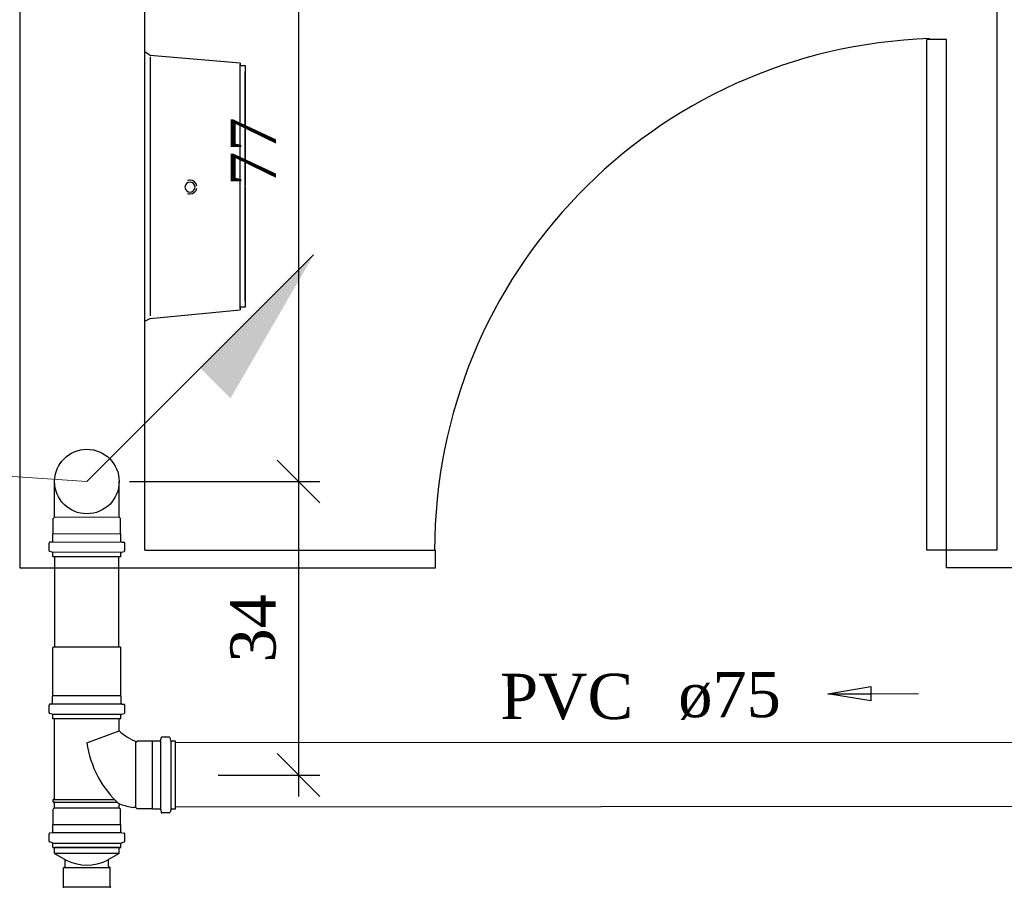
# Model space of a CAD drawing. Header units: millimetres. Extents: x 664 to 730045, y -4 to 80.
# Tile 47 of 78: x 729.49 to 734.1, y 25.5 to 29.55. Entities that reach past the tile are written whole.
import ezdxf

# ---------------------------------------------------------------- set-up
doc = ezdxf.new("R2010")
doc.units = ezdxf.units.MM
doc.header["$MEASUREMENT"] = 0
for name, color, linetype, lineweight in [('CV-Colunas', 7, 'Continuous', 20), ('CV-Indicação coluna', 5, 'Continuous', 20), ('CV-Sentido tubo', 7, 'Continuous', 20), ('CV-Seção tubo', 1, 'Continuous', 30), ('CV-Textos tubo', 7, 'Continuous', 20), ('Simbolos', 1, 'Continuous', 30), ('SIMBOLOS INT', 8, 'Continuous', 5), ('Simbolos_int', 1, 'Continuous', 30)]:
    doc.layers.add(name, color=color, linetype=linetype, lineweight=lineweight)
doc.styles.add('TimesNewRoman', font='times.ttf')
doc.dimstyles.get("Standard").update_dxf_attribs({"dimtxt": 0.18, "dimasz": 0.18, "dimexe": 0.18, "dimexo": 0.0625, "dimgap": 0.09, "dimtad": 0, "dimtih": 1, "dimtoh": 1, "dimdec": 4, "dimzin": 0, "dimdsep": 46, "dimtxsty": 'Standard', "dimcen": 0.09, "dimadec": 0, "dimazin": 0, "dimtfac": 1, "dimtdec": 4, "dimtofl": 0, "dimtmove": 0, "dimatfit": 3, "dimfxl": 0, "dimtolj": 1, "dimtzin": 0, "dimarcsym": 0})
doc.dimstyles.new('UM_25.000000', dxfattribs={"dimtxt": 0.18, "dimasz": 0.2, "dimexe": 0.1, "dimexo": 0.2, "dimgap": 0, "dimtad": 1, "dimtih": 1, "dimtoh": 1, "dimdec": 1, "dimlfac": 25, "dimzin": 0, "dimdsep": 46, "dimtxsty": 'Standard', "dimblk": 'CLOSED', "dimblk1": 'CLOSED', "dimblk2": 'CLOSED', "dimcen": 0.09, "dimdle": 0.1, "dimadec": 1, "dimazin": 2, "dimtfac": 1, "dimtdec": 4, "dimtofl": 0, "dimtmove": 0, "dimatfit": 3, "dimldrblk": 'CLOSED', "dimfxl": 0, "dimtolj": 1, "dimarcsym": 0})

# ---------------------------------------------------------------- blocks, each defined once
blk = doc.blocks.new('_OBLIQUE')
at = {"color": 0, "linetype": 'ByBlock', "lineweight": -2}
blk.add_line((-0.5, -0.5), (0.5, 0.5), dxfattribs=at)
blk = doc.blocks.new('*D58')
at = {"color": 0, "linetype": 'Continuous', "lineweight": -2}
for p, q in [((730.7959, 30.5814), (730.7959, 27.2943)), ((731.4175, 30.4814), (730.6959, 30.4814)), ((730.0055, 27.3943), (730.8959, 27.3943))]:
    blk.add_line(p, q, dxfattribs=at)
at = {"layer": 'Defpoints', "color": 0}
for p in [(731.6175, 30.4814), (729.8055, 27.3943), (730.7959, 27.3943)]:
    blk.add_point(p, dxfattribs=at)
at = {"color": 0, "lineweight": -2, "xscale": 0.2, "yscale": 0.2, "zscale": 0.2}
for p, rotation in [((730.7959, 30.4814), 90), ((730.7959, 27.3943), 270)]:
    blk.add_blockref('_OBLIQUE', p, dxfattribs=dict(at, rotation=rotation))
at = {"color": 7, "insert": (730.5841, 28.9378), "char_height": 0.2118, "attachment_point": 5, "rotation": 90, "style": 'TimesNewRoman'}
blk.add_mtext('\\A1;77', dxfattribs=at)
blk = doc.blocks.new('*D59')
at = {"color": 0, "linetype": 'Continuous', "lineweight": -2}
for p, q in [((730.7958, 27.4943), (730.7958, 25.9214)), ((730.0055, 27.3943), (730.8958, 27.3943)), ((730.4197, 26.0214), (730.8958, 26.0214))]:
    blk.add_line(p, q, dxfattribs=at)
at = {"layer": 'Defpoints', "color": 0}
for p in [(729.8055, 27.3943), (730.2197, 26.0214), (730.7958, 26.0214)]:
    blk.add_point(p, dxfattribs=at)
at = {"color": 0, "lineweight": -2, "xscale": 0.2, "yscale": 0.2, "zscale": 0.2}
for p, rotation in [((730.7958, 27.3943), 90), ((730.7958, 26.0214), 270)]:
    blk.add_blockref('_OBLIQUE', p, dxfattribs=dict(at, rotation=rotation))
at = {"color": 7, "insert": (730.584, 26.7078), "char_height": 0.2118, "attachment_point": 5, "rotation": 90, "style": 'TimesNewRoman'}
blk.add_mtext('\\A1;34', dxfattribs=at)

msp = doc.modelspace()

# ---------------------------------------------------------------- hatches: boundary and pattern name
at = {"layer": 'CV-Colunas', "linetype": 'Continuous'}
msp.add_hatch(color=256, dxfattribs=at).paths.add_polyline_path([(730.3359, 27.9246), (730.4774, 27.7832), (730.8663, 28.4549), (730.3359, 27.9246)])

# ---------------------------------------------------------------- linework, layer by layer
at = {"color": 7}
for p, q in [((729.4921, 32.6598), (729.4921, 26.9908)), ((730.0771, 27.0728), (730.0771, 32.6598)), ((734.0621, 32.3638), (734.0621, 27.0728)), ((733.7341, 27.0728), (733.7341, 29.4628)), ((733.8271, 29.4628), (733.7341, 29.4628)), ((733.8271, 27.0728), (733.8271, 29.4628)), ((730.1011, 29.3868), (730.0771, 29.4048)), ((730.5231, 29.3518), (730.1011, 29.3868)), ((730.1011, 29.3808), (730.1011, 28.7718)), ((730.5231, 28.7718), (730.5231, 29.3458)), ((730.1011, 28.7718), (730.1011, 28.1688)), ((730.5231, 28.2038), (730.5231, 28.7718)), ((730.1011, 28.1568), (730.5231, 28.1978)), ((730.0771, 28.1448), (730.1011, 28.1568)), ((730.0771, 27.0728), (731.4371, 27.0728)), ((731.4371, 26.9908), (731.4371, 27.0728)), ((733.8271, 27.0728), (733.7341, 27.0728)), ((734.0621, 27.0728), (733.8271, 27.0728)), ((733.8271, 26.9908), (733.8271, 27.0728)), ((729.4921, 26.9908), (730.0771, 26.9908)), ((730.0771, 26.9908), (731.4371, 26.9908)), ((735.5381, 26.9908), (733.8271, 26.9908))]:
    msp.add_line(p, q, dxfattribs=at)
for points in [[(730.5231, 29.3518), (730.5231, 29.3518), (730.5231, 29.3518), (730.5231, 29.3518), (730.5231, 29.3518), (730.5231, 29.3518), (730.5231, 29.3518), (730.5231, 29.3458), (730.5231, 29.3458), (730.5231, 29.3458), (730.5231, 29.3458), (730.5231, 29.3458), (730.5231, 29.3458), (730.5231, 29.3398), (730.5231, 29.3398), (730.5231, 29.3398), (730.5461, 29.3398), (730.5461, 29.3398), (730.5461, 29.3348), (730.5461, 29.3348), (730.5461, 29.3348), (730.5461, 29.3348), (730.5461, 29.3288), (730.5461, 29.3288), (730.5461, 29.3288), (730.5461, 29.3288), (730.5461, 29.3228), (730.5461, 29.3228), (730.5461, 29.3228), (730.5461, 29.3228), (730.5461, 29.3168), (730.5461, 29.3168), (730.5461, 29.3168), (730.5461, 29.3108), (730.5461, 29.3108), (730.5461, 29.3108)], [(730.5461, 28.7718), (730.5461, 28.7958), (730.5461, 28.8188), (730.5461, 28.8368), (730.5461, 28.8598), (730.5461, 28.8828), (730.5461, 28.9008), (730.5461, 28.9238), (730.5461, 28.9418), (730.5461, 28.9648), (730.5461, 28.9828), (730.5461, 29.0008), (730.5461, 29.0238), (730.5461, 29.0418), (730.5461, 29.0588), (730.5461, 29.0768), (730.5461, 29.0938), (730.5461, 29.1118), (730.5461, 29.1298), (730.5461, 29.1408), (730.5461, 29.1588), (730.5461, 29.1708), (730.5461, 29.1878), (730.5461, 29.1998), (730.5461, 29.2118), (730.5461, 29.2228), (730.5461, 29.2348), (730.5461, 29.2468), (730.5461, 29.2578), (730.5461, 29.2638), (730.5461, 29.2758), (730.5461, 29.2818), (730.5461, 29.2878), (730.5461, 29.2938), (730.5461, 29.2988), (730.5461, 29.2988), (730.5461, 29.3048), (730.5461, 29.3048), (730.5461, 29.3108), (730.5461, 29.3108), (730.5461, 29.3108)], [(730.5461, 29.3108), (730.5461, 29.3108), (730.5461, 29.3048), (730.5461, 29.3048), (730.5461, 29.3048), (730.5461, 29.2988), (730.5461, 29.2938), (730.5461, 29.2878), (730.5461, 29.2818), (730.5461, 29.2758), (730.5461, 29.2698), (730.5461, 29.2578), (730.5461, 29.2468), (730.5461, 29.2408), (730.5461, 29.2288), (730.5461, 29.2168), (730.5461, 29.2058), (730.5461, 29.1878), (730.5461, 29.1758), (730.5461, 29.1648), (730.5461, 29.1468), (730.5461, 29.1298), (730.5461, 29.1178), (730.5461, 29.0998), (730.5461, 29.0828), (730.5461, 29.0648), (730.5461, 29.0468), (730.5461, 29.0238), (730.5461, 29.0058), (730.5461, 28.9888), (730.5461, 28.9708), (730.5461, 28.9478), (730.5461, 28.9298), (730.5461, 28.9068), (730.5461, 28.8888), (730.5461, 28.8658), (730.5461, 28.8418), (730.5461, 28.8248), (730.5461, 28.8008), (730.5461, 28.7778)], [(730.5461, 28.7718), (730.5461, 28.7548), (730.5461, 28.7308), (730.5461, 28.7078), (730.5461, 28.6898), (730.5461, 28.6668), (730.5461, 28.6488), (730.5461, 28.6258), (730.5461, 28.6078), (730.5461, 28.5848), (730.5461, 28.5668), (730.5461, 28.5438), (730.5461, 28.5258), (730.5461, 28.5078), (730.5461, 28.4908), (730.5461, 28.4728), (730.5461, 28.4558), (730.5461, 28.4378), (730.5461, 28.4208), (730.5461, 28.4028), (730.5461, 28.3908), (730.5461, 28.3738), (730.5461, 28.3618), (730.5461, 28.3498), (730.5461, 28.3378), (730.5461, 28.3208), (730.5461, 28.3148), (730.5461, 28.3028), (730.5461, 28.2918), (730.5461, 28.2858), (730.5461, 28.2738), (730.5461, 28.2678), (730.5461, 28.2618), (730.5461, 28.2558), (730.5461, 28.2508), (730.5461, 28.2448), (730.5461, 28.2448), (730.5461, 28.2388), (730.5461, 28.2388), (730.5461, 28.2388), (730.5461, 28.2388)], [(730.5461, 28.2388), (730.5461, 28.2388), (730.5461, 28.2388), (730.5461, 28.2448), (730.5461, 28.2448), (730.5461, 28.2508), (730.5461, 28.2558), (730.5461, 28.2618), (730.5461, 28.2678), (730.5461, 28.2738), (730.5461, 28.2798), (730.5461, 28.2918), (730.5461, 28.2968), (730.5461, 28.3088), (730.5461, 28.3208), (730.5461, 28.3328), (730.5461, 28.3438), (730.5461, 28.3558), (730.5461, 28.3738), (730.5461, 28.3848), (730.5461, 28.4028), (730.5461, 28.4148), (730.5461, 28.4318), (730.5461, 28.4498), (730.5461, 28.4668), (730.5461, 28.4848), (730.5461, 28.5028), (730.5461, 28.5198), (730.5461, 28.5438), (730.5461, 28.5608), (730.5461, 28.5788), (730.5461, 28.6018), (730.5461, 28.6198), (730.5461, 28.6428), (730.5461, 28.6608), (730.5461, 28.6838), (730.5461, 28.7018), (730.5461, 28.7248), (730.5461, 28.7488), (730.5461, 28.7658), (730.5461, 28.7718)], [(730.5461, 28.2388), (730.5461, 28.2388), (730.5461, 28.2328), (730.5461, 28.2328), (730.5461, 28.2328), (730.5461, 28.2328), (730.5461, 28.2268), (730.5461, 28.2268), (730.5461, 28.2268), (730.5461, 28.2208), (730.5461, 28.2208), (730.5461, 28.2208), (730.5461, 28.2208), (730.5461, 28.2148), (730.5461, 28.2148), (730.5461, 28.2148), (730.5461, 28.2148), (730.5461, 28.2098), (730.5461, 28.2098), (730.5461, 28.2098), (730.5231, 28.2098), (730.5231, 28.2038), (730.5231, 28.2038), (730.5231, 28.2038), (730.5231, 28.2038), (730.5231, 28.2038), (730.5231, 28.2038), (730.5231, 28.1978), (730.5231, 28.1978), (730.5231, 28.1978), (730.5231, 28.1978), (730.5231, 28.1978), (730.5231, 28.1978), (730.5231, 28.1978), (730.5231, 28.1978), (730.5231, 28.1978)]]:
    msp.add_lwpolyline(points, dxfattribs=at)
for centre, radius, start, end in [((733.8271, 27.0728), 2.3947, 91.9048, 180), ((730.2881, 28.7718), 0.0235, 90, 270), ((730.2881, 28.7718), 0.0323, 90, 109.947), ((730.2881, 28.7718), 0.0323, 7.8969, 90), ((730.2881, 28.7718), 0.0235, 270, 90), ((730.2881, 28.7718), 0.0323, 250.053, 270), ((730.2881, 28.7718), 0.0323, 270, 352.103)]:
    msp.add_arc(centre, radius, start, end, dxfattribs=at)
at = {"layer": 'CV-Colunas', "linetype": 'Continuous'}
msp.add_line((729.8056, 27.3943), (730.8663, 28.4549), dxfattribs=at)
at = {"layer": 'CV-Indicação coluna'}
msp.add_line((729.8056, 27.3943), (728.4429, 27.4893), dxfattribs=at)
at = {"layer": 'CV-Seção tubo'}
for p, q in [((729.6555, 26.6202), (729.6555, 27.0423)), ((729.9555, 26.6202), (729.9555, 27.0423)), ((734.7678, 26.1741), (730.2205, 26.1714)), ((734.7679, 25.8741), (730.2207, 25.8714))]:
    msp.add_line(p, q, dxfattribs=at)
at = {"layer": 'Simbolos', "color": 1}
for p, q in [((729.6546, 27.2283), (729.6546, 27.3943)), ((729.9566, 27.2283), (729.9566, 27.3943)), ((729.6476, 27.2213), (729.6546, 27.2283)), ((729.6476, 27.1503), (729.6476, 27.2213)), ((729.9636, 27.2213), (729.9566, 27.2283)), ((729.9636, 27.1503), (729.9636, 27.2213)), ((729.6466, 27.1493), (729.6476, 27.1503)), ((729.6466, 27.1153), (729.6466, 27.1493)), ((729.9646, 27.1493), (729.9636, 27.1503)), ((729.9646, 27.1153), (729.9646, 27.1493)), ((729.6286, 27.0713), (729.6286, 27.1063)), ((729.6426, 27.1113), (729.6316, 27.1103)), ((729.9686, 27.1113), (729.9796, 27.1103)), ((729.9826, 27.0713), (729.9826, 27.1063)), ((729.6436, 27.0643), (729.6316, 27.0673)), ((729.6466, 27.0423), (729.6466, 27.0603)), ((729.9646, 27.0423), (729.6466, 27.0423)), ((729.9646, 27.0423), (729.9646, 27.0603)), ((729.9676, 27.0643), (729.9796, 27.0673))]:
    msp.add_line(p, q, dxfattribs=at)
at = {"layer": 'Simbolos'}
for p, q in [((729.6465, 26.6182), (729.6485, 26.6202)), ((729.6465, 26.3922), (729.6465, 26.6182)), ((729.9625, 26.6202), (729.6485, 26.6202)), ((729.9645, 26.6182), (729.9625, 26.6202)), ((729.9645, 26.3922), (729.9645, 26.6182)), ((729.6455, 26.3912), (729.6465, 26.3922)), ((729.6455, 26.3572), (729.6455, 26.3912)), ((729.9655, 26.3912), (729.9645, 26.3922)), ((729.9655, 26.3572), (729.9655, 26.3912)), ((729.6285, 26.3132), (729.6285, 26.3482)), ((729.6415, 26.3532), (729.6315, 26.3522)), ((729.9695, 26.3532), (729.9795, 26.3522)), ((729.9825, 26.3132), (729.9825, 26.3482)), ((729.6435, 26.3062), (729.6315, 26.3092)), ((729.6465, 26.2842), (729.6465, 26.3022)), ((729.9645, 26.2842), (729.9645, 26.3022)), ((729.9675, 26.3062), (729.9795, 26.3092)), ((729.9645, 26.2842), (729.6465, 26.2842)), ((729.6546, 25.9082), (729.6546, 26.2842)), ((729.9566, 26.2282), (729.9566, 26.2842)), ((729.8056, 26.1722), (729.9566, 26.2282)), ((730.0416, 26.1792), (730.0396, 26.1772)), ((730.1126, 26.1792), (730.0416, 26.1792)), ((730.1136, 26.1802), (730.1126, 26.1792)), ((730.1476, 26.1802), (730.1136, 26.1802)), ((730.1516, 26.1842), (730.1526, 26.1952)), ((730.1916, 26.1982), (730.1566, 26.1982)), ((730.1986, 26.1832), (730.1956, 26.1952)), ((730.2206, 26.1802), (730.2026, 26.1802)), ((730.2206, 25.8622), (730.2206, 26.1802)), ((729.6546, 25.9082), (729.6486, 25.9072)), ((729.6486, 25.8952), (729.6486, 25.9072)), ((729.6546, 25.8952), (729.6486, 25.8952)), ((729.6546, 25.8682), (729.6546, 25.8952)), ((729.6476, 25.8612), (729.6546, 25.8682)), ((729.6476, 25.7902), (729.6476, 25.8612)), ((729.9566, 25.8682), (729.9566, 25.8812)), ((729.9636, 25.8612), (729.9566, 25.8682)), ((729.9636, 25.7902), (729.9636, 25.8612)), ((730.0346, 25.8702), (730.0226, 25.8702)), ((730.0416, 25.8632), (730.0346, 25.8702)), ((730.1126, 25.8632), (730.0416, 25.8632)), ((730.1136, 25.8622), (730.1126, 25.8632)), ((730.1476, 25.8622), (730.1136, 25.8622)), ((730.1516, 25.8582), (730.1526, 25.8472)), ((730.1916, 25.8442), (730.1566, 25.8442)), ((730.1986, 25.8592), (730.1956, 25.8472)), ((730.2206, 25.8622), (730.2026, 25.8622)), ((729.6426, 25.7512), (729.6316, 25.7502)), ((729.6466, 25.7892), (729.6476, 25.7902)), ((729.6466, 25.7552), (729.6466, 25.7892)), ((729.9646, 25.7892), (729.9636, 25.7902)), ((729.9646, 25.7552), (729.9646, 25.7892)), ((729.9686, 25.7512), (729.9796, 25.7502)), ((729.6286, 25.7112), (729.6286, 25.7462)), ((729.6436, 25.7042), (729.6316, 25.7082)), ((729.9676, 25.7042), (729.9796, 25.7082)), ((729.9826, 25.7112), (729.9826, 25.7462)), ((729.6466, 25.6822), (729.6466, 25.7002)), ((729.6466, 25.6822), (729.9646, 25.6822)), ((729.6546, 25.6542), (729.6546, 25.6822)), ((729.6546, 25.6542), (729.7126, 25.6212)), ((729.9566, 25.6542), (729.8986, 25.6212)), ((729.9566, 25.6542), (729.9566, 25.6822)), ((729.9646, 25.6822), (729.9646, 25.7002)), ((729.7046, 25.5952), (729.7046, 25.6252)), ((729.9066, 25.5952), (729.9066, 25.6252)), ((729.6966, 25.5872), (729.7046, 25.5952)), ((729.6966, 25.5002), (729.6966, 25.5872)), ((729.9146, 25.5872), (729.9066, 25.5952)), ((729.9146, 25.5002), (729.9146, 25.5872))]:
    msp.add_line(p, q, dxfattribs=at)
at = {"layer": 'Simbolos', "color": 1}
msp.add_circle((729.8056, 27.3943), 0.151, dxfattribs=at)
for centre, start, end in [((729.6326, 27.1063), 95.0002, 180), ((729.6426, 27.1153), 275, 0.0002), ((729.9686, 27.1153), 180, 265), ((729.9786, 27.1063), 0.0002, 85.0002), ((729.6326, 27.0713), 180, 255), ((729.6426, 27.0603), 0.0002, 75.0002), ((729.9686, 27.0603), 105, 180), ((729.9786, 27.0713), 285, 0.0002)]:
    msp.add_arc(centre, 0.004, start, end, dxfattribs=at)
at = {"layer": 'Simbolos'}
for centre, radius, start, end in [((729.6325, 26.3482), 0.004, 95.0002, 180), ((729.6415, 26.3572), 0.004, 275, 0.0002), ((729.9695, 26.3572), 0.004, 180, 265), ((729.9785, 26.3482), 0.004, 0.0002, 85.0002), ((729.6325, 26.3132), 0.004, 180, 255), ((729.6425, 26.3022), 0.004, 0.0002, 75.0002), ((729.9685, 26.3022), 0.004, 105, 180), ((729.9785, 26.3132), 0.004, 285, 0.0002), ((730.1196, 26.4002), 0.237, 226.682, 250.374), ((730.2836, 26.2412), 0.4832, 188.223, 227.61), ((730.1476, 26.1842), 0.004, 270.002, 355.002), ((730.1566, 26.1942), 0.004, 90.0023, 175.002), ((730.1916, 26.1942), 0.004, 15.0026, 90.0023), ((730.2026, 26.1842), 0.004, 195.002, 270.002), ((729.9606, 25.8812), 0.004, 73.0197, 179.998), ((730.1196, 26.4002), 0.539, 253.02, 259.635), ((730.1476, 25.8582), 0.004, 5.0024, 90.0023), ((730.1566, 25.8482), 0.004, 185.002, 270.002), ((730.1916, 25.8482), 0.004, 270.002, 345.002), ((730.2026, 25.8582), 0.004, 90.0023, 165.002), ((729.6326, 25.7462), 0.004, 95.0023, 179.998), ((729.6426, 25.7552), 0.004, 275.002, 0.0023), ((729.9686, 25.7552), 0.004, 179.998, 265.002), ((729.9786, 25.7462), 0.004, 0.0023, 85.0023), ((729.6326, 25.7112), 0.004, 179.998, 255.002), ((729.6426, 25.7002), 0.004, 0.0023, 75.0024), ((729.9686, 25.7002), 0.004, 105.002, 179.998), ((729.9786, 25.7112), 0.004, 285.002, 0.0023), ((729.8056, 25.8142), 0.2142, 244.154, 295.846), ((729.6926, 25.5002), 0.004, 275, 0), ((729.9186, 25.5002), 0.004, 180, 265)]:
    msp.add_arc(centre, radius, start, end, dxfattribs=at)
at = {"layer": 'SIMBOLOS INT', "color": 1}
for p, q in [((729.6546, 27.2283), (729.9566, 27.2283)), ((729.6466, 27.1493), (729.9646, 27.1493)), ((729.9646, 27.1113), (729.6466, 27.1113)), ((729.9646, 27.0633), (729.6466, 27.0633))]:
    msp.add_line(p, q, dxfattribs=at)
at = {"layer": 'Simbolos_int'}
for p, q in [((729.9655, 26.3912), (729.6455, 26.3912)), ((729.9645, 26.3532), (729.6465, 26.3532)), ((729.9645, 26.3052), (729.6465, 26.3052)), ((729.9566, 26.2842), (729.6546, 26.2842)), ((730.0346, 25.8702), (730.0346, 26.1792)), ((730.1126, 25.8632), (730.1126, 26.1792)), ((730.1516, 25.8622), (730.1516, 26.1802)), ((730.1996, 25.8622), (730.1996, 26.1802)), ((729.6486, 25.9072), (729.9346, 25.9072)), ((729.6486, 25.8952), (729.9456, 25.8952)), ((729.6546, 25.8682), (729.9566, 25.8682)), ((729.6466, 25.7522), (729.9646, 25.7522)), ((729.6476, 25.7902), (729.9636, 25.7902)), ((729.6466, 25.7032), (729.9646, 25.7032)), ((729.9566, 25.6822), (729.6546, 25.6822)), ((729.9566, 25.6542), (729.6546, 25.6542)), ((729.9146, 25.5872), (729.6966, 25.5872)), ((729.9146, 25.4972), (729.6966, 25.4972))]:
    msp.add_line(p, q, dxfattribs=at)

# ---------------------------------------------------------------- texts
at = {"layer": 'CV-Textos tubo', "char_height": 0.2118, "rotation": 0.0344, "line_spacing_factor": 0.798, "style": 'TimesNewRoman'}
for s, insert, width, attachment_point in [('PVC', (732.3611, 26.2787), 1.15604, 9), ('ø75', (732.5721, 26.2787), 0.895279, 7)]:
    msp.add_mtext(s, dxfattribs=dict(at, insert=insert, width=width, attachment_point=attachment_point))

# ---------------------------------------------------------------- dimensions: what is measured, and where the dimension line sits
at = {"linetype": 'Continuous'}
for base, p1, p2, text, picture, middle in [((730.7959, 27.3943), (731.6175, 30.4814), (729.8055, 27.3943), '77', '*D58', (730.5841, 28.9378)), ((730.7958, 26.0214), (729.8055, 27.3943), (730.2197, 26.0214), '34', '*D59', (730.584, 26.7078))]:
    dim = msp.add_linear_dim(base=base, p1=p1, p2=p2, angle=90, text=text, dimstyle='UM_25.000000', override={"dimtxt": 0.2118, "dimasz": 0.2, "dimexe": 0.1, "dimexo": 0.2, "dimtad": 1, "dimtih": 0, "dimtoh": 0, "dimdec": 1, "dimlfac": 25, "dimzin": 8, "dimtxsty": 'TimesNewRoman', "dimblk": 'OBLIQUE', "dimblk1": 'OBLIQUE', "dimblk2": 'OBLIQUE', "dimsah": 1, "dimdle": 0.1, "dimse1": 0, "dimse2": 0, "dimclrt": 7, "dimadec": 1, "dimazin": 3, "dimtmove": 2, "dimldrblk": 'OBLIQUE'}, dxfattribs=at)
    dim.commit()
    dim.dimension.update_dxf_attribs({"geometry": picture, "text_midpoint": middle, "dimtype": 160, "text_rotation": 90})

# ---------------------------------------------------------------- leaders
at = {"layer": 'CV-Sentido tubo'}
msp.add_leader([(733.2722, 26.4019), (733.6958, 26.4021)], dimstyle='Standard', override={"dimasz": 0.2, "dimldrblk": 'CLOSED'}, dxfattribs=at)

doc.saveas('drawing.dxf')
